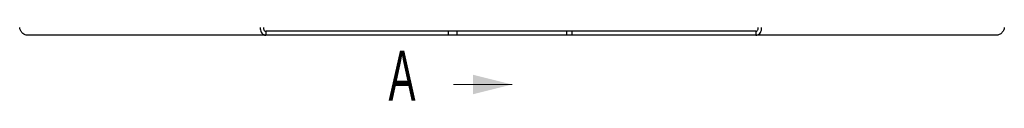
# Model space of a CAD drawing. Header units: millimetres. Extents: x 85 to 136, y 41 to 259.
# Tile 5 of 6: x 85.28 to 135.86, y 132.45 to 136.21. Entities that reach past the tile are written whole.
import ezdxf

# ---------------------------------------------------------------- set-up
doc = ezdxf.new("R2010")
doc.units = ezdxf.units.MM
doc.styles.add('SLDTEXTSTYLE0', font='TXT', dxfattribs={"width": 0.605})

msp = doc.modelspace()

# ---------------------------------------------------------------- linework, layer by layer
at = {"color": 7, "linetype": 'Continuous', "lineweight": 25}
for p, q in [((97.926, 135.81), (85.687, 135.81)), ((97.926, 136.01), (97.926, 135.81)), ((107.314, 136.01), (97.926, 136.01)), ((107.314, 135.81), (97.926, 135.81)), ((107.314, 135.81), (107.314, 136.01)), ((116.244, 136.01), (107.314, 136.01)), ((107.746, 135.81), (107.314, 135.81)), ((107.746, 135.81), (107.746, 136.01)), ((113.395, 135.81), (107.746, 135.81)), ((113.395, 135.81), (113.395, 136.01)), ((113.657, 135.81), (113.395, 135.81)), ((113.657, 135.81), (113.657, 136.01)), ((123.099, 135.81), (113.657, 135.81)), ((123.099, 136.01), (116.244, 136.01)), ((123.099, 136.01), (123.099, 135.81)), ((135.454, 135.81), (123.099, 135.81))]:
    msp.add_line(p, q, dxfattribs=at)
at = {"color": 7, "linetype": 'Continuous', "lineweight": 18}
msp.add_line((107.571, 133.275), (110.571, 133.275), dxfattribs=at)
at = {"color": 7, "linetype": 'Continuous', "lineweight": 25}
for points, knots in [([(85.687, 135.81), (85.643, 135.815), (85.555, 135.824), (85.437, 135.895), (85.346, 136), (85.297, 136.112), (85.286, 136.184), (85.282, 136.21)], [0, 0, 0, 0, 0.218297, 0.436606, 0.654915, 0.873224, 1, 1, 1, 1]), ([(97.638, 136.21), (97.637, 136.165), (97.637, 136.073), (97.686, 135.952), (97.764, 135.861), (97.85, 135.816), (97.906, 135.812), (97.926, 135.81)], [0, 0, 0, 0, 0.218297, 0.436606, 0.654915, 0.873224, 1, 1, 1, 1]), ([(97.811, 136.21), (97.809, 136.186), (97.804, 136.138), (97.825, 136.076), (97.861, 136.03), (97.898, 136.012), (97.92, 136.011), (97.926, 136.01)], [0, 0, 0, 0, 0.228928, 0.457855, 0.686699, 0.915543, 1, 1, 1, 1]), ([(123.099, 135.81), (123.134, 135.815), (123.205, 135.824), (123.298, 135.895), (123.363, 136), (123.392, 136.112), (123.389, 136.184), (123.388, 136.21)], [0, 0, 0, 0, 0.218297, 0.436606, 0.654915, 0.873224, 1, 1, 1, 1]), ([(123.099, 136.01), (123.115, 136.013), (123.148, 136.018), (123.189, 136.057), (123.215, 136.114), (123.221, 136.169), (123.216, 136.201), (123.214, 136.21)], [0, 0, 0, 0, 0.228928, 0.457855, 0.686699, 0.915543, 1, 1, 1, 1]), ([(135.858, 136.21), (135.85, 136.165), (135.834, 136.073), (135.76, 135.952), (135.656, 135.861), (135.549, 135.816), (135.48, 135.812), (135.454, 135.81)], [0, 0, 0, 0, 0.218297, 0.436606, 0.654915, 0.873224, 1, 1, 1, 1])]:
    msp.add_open_spline(points, degree=3, knots=knots, dxfattribs=at)
at = {"color": 7, "linetype": 'Continuous', "lineweight": 18}
msp.add_solid([(110.571, 133.275), (108.571, 133.775), (108.571, 132.775)], dxfattribs=at)

# ---------------------------------------------------------------- texts
at = {"color": 7, "linetype": 'Continuous', "insert": (104.229, 135.016), "char_height": 2.568, "attachment_point": 1, "style": 'SLDTEXTSTYLE0'}
msp.add_mtext('A', dxfattribs=at)

doc.saveas('drawing.dxf')
